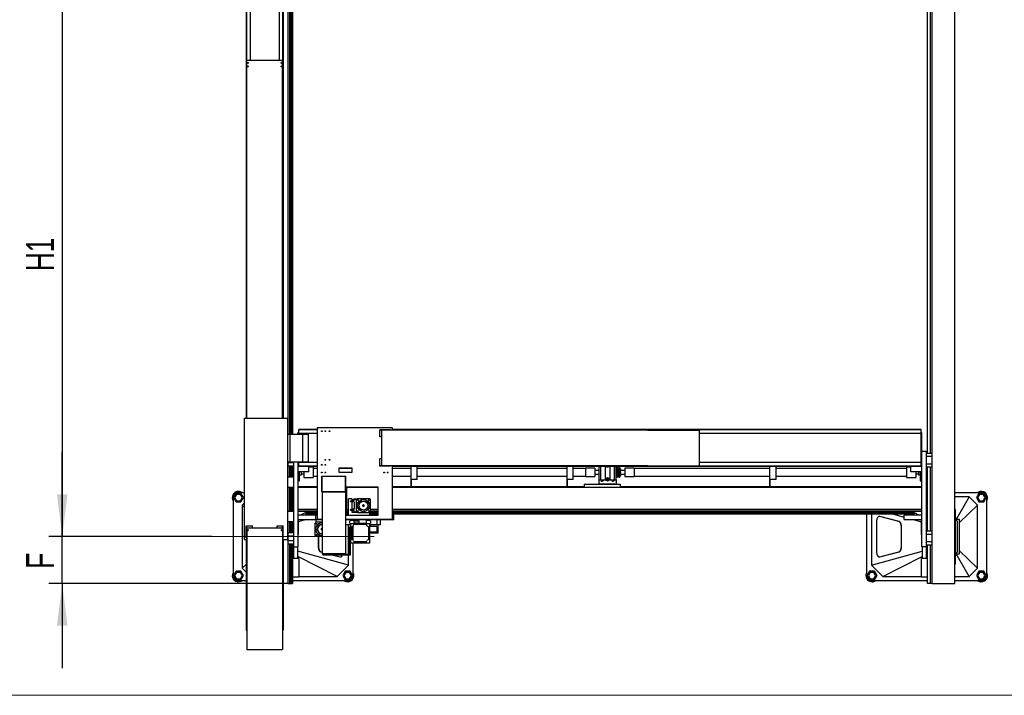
# Model space of a CAD drawing. Header units: millimetres. Extents: x 20 to 400, y 0 to 275.
# Tile 1 of 14: x 58 to 132, y 30 to 81. Entities that reach past the tile are written whole.
import ezdxf

# ---------------------------------------------------------------- set-up
doc = ezdxf.new("R2010")
doc.units = ezdxf.units.MM
doc.linetypes.add('CENTERX2', pattern=[20.32, 12.7, -2.54, 2.54, -2.54])
doc.layers.add('KOPF', color=7, linetype='Continuous')
doc.styles.add('SLDTEXTSTYLE0', font='TXT', dxfattribs={"width": 0.7})
doc.dimstyles.new('SLDDIMSTYLE0', dxfattribs={"dimtxt": 1.949924, "dimasz": 3.2, "dimexe": 0, "dimexo": 0.0625, "dimgap": 0.487481, "dimtad": 1, "dimlfac": 85, "dimrnd": 1e-09, "dimzin": 12, "dimdsep": 46, "dimtxsty": 'SLDTEXTSTYLE0', "dimsah": 1, "dimcen": 0.09, "dimadec": 0, "dimazin": 3, "dimtfac": 1, "dimtofl": 0, "dimtmove": 0, "dimatfit": 3, "dimfxl": 1, "dimfrac": 2, "dimtolj": 1, "dimtzin": 12, "dimarcsym": 0})
doc.dimstyles.new('SLDDIMSTYLE1', dxfattribs={"dimtxt": 1.949924, "dimasz": 3.2, "dimexe": 0, "dimexo": 0.0625, "dimgap": 0.487481, "dimtad": 1, "dimlfac": 85, "dimrnd": 1e-09, "dimzin": 12, "dimdsep": 46, "dimtxsty": 'SLDTEXTSTYLE0', "dimsah": 1, "dimcen": 0.09, "dimadec": 0, "dimazin": 3, "dimtfac": 1, "dimtmove": 0, "dimatfit": 0, "dimfxl": 1, "dimfrac": 2, "dimtolj": 1, "dimtzin": 12, "dimarcsym": 0})

# ---------------------------------------------------------------- blocks, each defined once
blk = doc.blocks.new('_D_28')
at = {"layer": 'KOPF'}
for p, q in [((61.009, 41.974), (61.009, 48.374)), ((72.304, 41.974), (60.009, 41.974)), ((61.009, 38.445), (61.009, 41.974)), ((78.021, 38.445), (60.009, 38.445)), ((61.009, 38.445), (61.009, 32.045))]:
    blk.add_line(p, q, dxfattribs=at)
for points in [[(61.009, 41.974), (61.409, 45.174), (60.609, 45.174)], [(61.009, 38.445), (60.609, 35.245), (61.409, 35.245)]]:
    blk.add_solid(points, dxfattribs=at)
at = {"layer": 'KOPF', "insert": (58.281, 39.547), "char_height": 2.117, "attachment_point": 1, "rotation": 90, "style": 'SLDTEXTSTYLE0'}
blk.add_mtext('F', dxfattribs=at)
blk = doc.blocks.new('_D_29')
at = {"layer": 'KOPF'}
for p, q in [((72.304, 85.503), (60.009, 85.503)), ((61.009, 85.503), (61.009, 41.974)), ((72.304, 41.974), (60.009, 41.974))]:
    blk.add_line(p, q, dxfattribs=at)
for points in [[(61.009, 85.503), (60.609, 82.303), (61.409, 82.303)], [(61.009, 41.974), (61.409, 45.174), (60.609, 45.174)]]:
    blk.add_solid(points, dxfattribs=at)
at = {"layer": 'KOPF', "insert": (58.281, 62.004), "char_height": 2.1167, "attachment_point": 1, "rotation": 90, "style": 'SLDTEXTSTYLE0'}
blk.add_mtext('H1', dxfattribs=at)

msp = doc.modelspace()

# ---------------------------------------------------------------- linework, layer by layer
at = {"color": 7, "linetype": 'Continuous', "lineweight": 30}
for p, q in [((128.33303, 38.44452), (128.33303, 132.56217)), ((126.61614, 38.44452), (126.61614, 128.73864)), ((78.0205, 124.53276), (78.0205, 49.70923)), ((74.88009, 123.16805), (74.88009, 50.921)), ((74.91538, 123.16805), (74.91538, 50.921)), ((75.18597, 123.16805), (75.18597, 77.89746)), ((77.3742, 123.16805), (77.3742, 77.89746)), ((77.64479, 50.921), (77.64479, 123.16805)), ((77.68009, 123.16805), (77.68009, 50.921)), ((78.14479, 122.85041), (78.14479, 49.70923)), ((78.21538, 122.85041), (78.21538, 49.70923)), ((78.30361, 122.85041), (78.30361, 49.70923)), ((78.3742, 122.85041), (78.3742, 49.70923)), ((126.26244, 48.25629), (126.26244, 122.75041)), ((126.49185, 48.25629), (126.49185, 122.75041)), ((77.62126, 77.89746), (74.93891, 77.89746)), ((74.93891, 50.921), (74.93891, 77.89746)), ((77.62126, 50.921), (77.62126, 77.89746)), ((74.72714, 50.921), (74.72714, 41.75629)), ((74.72714, 50.921), (78.0095, 50.921)), ((78.0095, 50.921), (78.0095, 41.75629)), ((78.78891, 49.70923), (78.78891, 49.81459)), ((78.84773, 49.81459), (78.78891, 49.81459)), ((80.24773, 50.06805), (78.84773, 50.06805)), ((78.84773, 50.03276), (78.84773, 50.06805)), ((80.24773, 50.03276), (78.84773, 50.03276)), ((78.84773, 49.76217), (78.84773, 50.03276)), ((80.24773, 49.76217), (78.84773, 49.76217)), ((78.84773, 49.70923), (78.84773, 49.76217)), ((85.89479, 50.17982), (80.24773, 50.17982)), ((80.24773, 50.17982), (80.24773, 43.26511)), ((85.77714, 50.04453), (84.95361, 50.04453)), ((84.95361, 50.00923), (84.95361, 50.04453)), ((85.11538, 50.00923), (84.95361, 50.00923)), ((84.95361, 49.50335), (84.95361, 50.00923)), ((85.11538, 47.32688), (85.11538, 50.00923)), ((105.15079, 50.00923), (85.11538, 50.00923)), ((85.77714, 50.00923), (85.77714, 50.04453)), ((85.89479, 50.17982), (85.89479, 50.00923)), ((125.78891, 50.06805), (85.89479, 50.06805)), ((125.78891, 50.03276), (85.89479, 50.03276)), ((105.15079, 50.00923), (105.15118, 50.00923)), ((105.15118, 50.00923), (106.33849, 50.00923)), ((106.33849, 50.00923), (109.06856, 50.00923)), ((109.06856, 47.32688), (109.06856, 50.00923)), ((125.78891, 49.76217), (109.06856, 49.76217)), ((125.78891, 50.03276), (125.78891, 50.06805)), ((125.78891, 49.76217), (125.78891, 50.03276)), ((125.84773, 49.81459), (125.78891, 49.81459)), ((125.78891, 47.57394), (125.78891, 49.76217)), ((125.84773, 48.3857), (125.84773, 49.81459)), ((78.0095, 49.70923), (78.17361, 49.70923)), ((78.17361, 49.70923), (78.17361, 47.62688)), ((78.17361, 49.70923), (79.12006, 49.70923)), ((79.12006, 49.70923), (79.12006, 47.62688)), ((79.12006, 49.70923), (79.56237, 49.70923)), ((79.56237, 49.70923), (79.56237, 47.62688)), ((85.11538, 49.50335), (84.95361, 49.50335)), ((126.18891, 48.3857), (125.84773, 48.3857)), ((125.84773, 41.20923), (125.84773, 48.3857)), ((126.18891, 41.20923), (126.18891, 48.3857)), ((78.0095, 47.62688), (78.17361, 47.62688)), ((78.0205, 47.62688), (78.0205, 46.47394)), ((78.04185, 47.5657), (78.04185, 47.62688)), ((78.04185, 47.5657), (78.44773, 47.5657)), ((78.04185, 47.32099), (78.04185, 47.5657)), ((78.17361, 47.62688), (79.12006, 47.62688)), ((78.44773, 47.62688), (78.44773, 46.47394)), ((78.78891, 47.62688), (78.78891, 41.20923)), ((78.84773, 47.57394), (78.84773, 47.62688)), ((80.24773, 47.57394), (78.84773, 47.57394)), ((78.84773, 47.30335), (78.84773, 47.57394)), ((79.12006, 47.62688), (79.56237, 47.62688)), ((85.11538, 47.83276), (84.95361, 47.83276)), ((84.95361, 47.32688), (84.95361, 47.83276)), ((125.78891, 47.57394), (109.06856, 47.57394)), ((125.78891, 48.06753), (125.84773, 48.06753)), ((125.78891, 47.30335), (125.78891, 47.57394)), ((126.59479, 48.25629), (126.18891, 48.25629)), ((126.59479, 48.02394), (126.18891, 48.02394)), ((126.59479, 48.25629), (126.59479, 48.02394)), ((126.59479, 48.02394), (126.59479, 47.45335)), ((78.04185, 47.32099), (78.44773, 47.32099)), ((78.14479, 47.32099), (78.14479, 46.47394)), ((78.21538, 47.32099), (78.21538, 46.47394)), ((78.30361, 47.32099), (78.30361, 46.47394)), ((78.3742, 47.32099), (78.3742, 46.47394)), ((78.4242, 46.99099), (78.3742, 46.99099)), ((78.44773, 47.23864), (78.4242, 47.23864)), ((78.4242, 46.82688), (78.4242, 47.23864)), ((78.4242, 46.47394), (78.4242, 46.82688)), ((78.84773, 47.47394), (78.78891, 47.47394)), ((78.84773, 47.40871), (78.78891, 47.40871)), ((79.61244, 46.87341), (78.78891, 46.87341)), ((80.24773, 47.30335), (78.84773, 47.30335)), ((78.84773, 47.26805), (78.84773, 47.30335)), ((80.24773, 47.26805), (78.84773, 47.26805)), ((78.90656, 46.82688), (78.90656, 46.87341)), ((78.90656, 46.17982), (78.90656, 46.82688)), ((79.04773, 46.82688), (79.04773, 46.87341)), ((79.04773, 46.63864), (79.04773, 46.82688)), ((79.23009, 46.87341), (79.23009, 46.4357)), ((79.61244, 46.87341), (79.61244, 47.26805)), ((79.93597, 47.21805), (79.61244, 47.21805)), ((79.93597, 47.21805), (79.93597, 46.4357)), ((80.24773, 47.121), (79.93597, 47.121)), ((81.87126, 47.1357), (81.87126, 46.84158)), ((82.87126, 47.1357), (81.87126, 47.1357)), ((82.87126, 47.121), (81.87126, 47.121)), ((81.87126, 46.84158), (82.87126, 46.84158)), ((82.87126, 46.84158), (82.87126, 47.1357)), ((85.11538, 47.32688), (84.95361, 47.32688)), ((84.95361, 47.29158), (84.95361, 47.32688)), ((85.77714, 47.29158), (84.95361, 47.29158)), ((105.15079, 47.32688), (85.11538, 47.32688)), ((85.77714, 47.29158), (85.77714, 47.32688)), ((85.89479, 47.32688), (85.89479, 43.26511)), ((125.78891, 47.30335), (85.89479, 47.30335)), ((125.78891, 47.26805), (85.89479, 47.26805)), ((87.31832, 47.121), (85.89479, 47.121)), ((87.31832, 46.2857), (87.31832, 47.26805)), ((87.78891, 46.2857), (87.78891, 47.26805)), ((99.08303, 47.121), (87.78891, 47.121)), ((99.08303, 46.2857), (99.08303, 47.26805)), ((99.55361, 46.2857), (99.55361, 47.26805)), ((100.47714, 47.121), (99.55361, 47.121)), ((101.18303, 47.14746), (100.47714, 47.14746)), ((100.47714, 47.14746), (100.47714, 46.50629)), ((101.18303, 47.14746), (101.18303, 46.50629)), ((101.50067, 46.97394), (101.18303, 46.97394)), ((101.50067, 46.25629), (101.50067, 47.26805)), ((101.63597, 46.82688), (101.63597, 47.26805)), ((101.63597, 46.25629), (101.63597, 46.82688)), ((101.97715, 46.25629), (101.97715, 47.26805)), ((102.30656, 47.26805), (102.30656, 46.25629)), ((102.64773, 47.26805), (102.64773, 46.82688)), ((102.64773, 46.82688), (102.64773, 46.25629)), ((102.78303, 46.25629), (102.78303, 47.26805)), ((102.79479, 47.01511), (102.78303, 47.01511)), ((102.87714, 47.18747), (102.79479, 47.18747)), ((102.79479, 47.18747), (102.79479, 46.46629)), ((102.90067, 47.16394), (102.87714, 47.18747)), ((102.87714, 47.18747), (102.87714, 46.46629)), ((102.90067, 47.16394), (102.90067, 46.48982)), ((102.9595, 47.07394), (102.90067, 47.07394)), ((102.98303, 47.18747), (102.9595, 47.16394)), ((102.9595, 47.16394), (102.9595, 46.48982)), ((103.06538, 47.18747), (102.98303, 47.18747)), ((102.98303, 47.18747), (102.98303, 46.46629)), ((103.06538, 47.18747), (103.06538, 46.46629)), ((103.10656, 47.09809), (103.06538, 47.09809)), ((103.10656, 47.05103), (103.06538, 47.05103)), ((103.10656, 47.00396), (103.06538, 47.00396)), ((103.10656, 46.87393), (103.06538, 46.87393)), ((103.10656, 46.82688), (103.06538, 46.82688)), ((103.08303, 47.00396), (103.08303, 46.87393)), ((103.45362, 46.97394), (103.08303, 46.97394)), ((103.10656, 47.09809), (103.10656, 47.05103)), ((103.10656, 47.05103), (103.10656, 47.00396)), ((103.10656, 46.87393), (103.10656, 46.82688)), ((103.10656, 46.82688), (103.10656, 46.77982)), ((104.1595, 47.14746), (103.45362, 47.14746)), ((103.45362, 47.14746), (103.45362, 46.50629)), ((104.1595, 47.14746), (104.1595, 46.50629)), ((114.37714, 47.121), (104.1595, 47.121)), ((105.15079, 47.32688), (105.15118, 47.32688)), ((105.15118, 47.32688), (106.33849, 47.32688)), ((106.33849, 47.32688), (109.06856, 47.32688)), ((114.37714, 46.2857), (114.37714, 47.26805)), ((114.84773, 46.2857), (114.84773, 47.26805)), ((124.70067, 47.121), (114.84773, 47.121)), ((125.02421, 47.21805), (124.70067, 47.21805)), ((124.70067, 47.21805), (124.70067, 46.4357)), ((125.02421, 46.87341), (125.02421, 47.26805)), ((125.84773, 46.87341), (125.02421, 46.87341)), ((125.40656, 46.87341), (125.40656, 46.4357)), ((125.58891, 46.87341), (125.58891, 46.82688)), ((125.58891, 46.82688), (125.58891, 46.63864)), ((125.73009, 46.87341), (125.73009, 46.17982)), ((125.84773, 47.47394), (125.78891, 47.47394)), ((125.78891, 47.40871), (125.84773, 47.40871)), ((125.78891, 47.26805), (125.78891, 47.30335)), ((126.59479, 47.45335), (126.18891, 47.45335)), ((126.59479, 47.22099), (126.18891, 47.22099)), ((126.21244, 47.22099), (126.21244, 46.82688)), ((126.26244, 46.99099), (126.21244, 46.99099)), ((126.21244, 46.82688), (126.21244, 46.41511)), ((126.26244, 42.37394), (126.26244, 47.22099)), ((126.49185, 42.37394), (126.49185, 47.22099)), ((126.59479, 47.45335), (126.59479, 47.22099)), ((78.0095, 46.47394), (78.44773, 46.47394)), ((78.3742, 46.66276), (78.4242, 46.66276)), ((78.44773, 46.47394), (78.44773, 45.70923)), ((78.78891, 46.17982), (78.90656, 46.17982)), ((78.90656, 46.63864), (79.04773, 46.63864)), ((79.04773, 46.72099), (79.23009, 46.72099)), ((79.23009, 46.4357), (79.93597, 46.4357)), ((79.93597, 46.53276), (80.24773, 46.53276)), ((80.58891, 46.52511), (80.6242, 46.52511)), ((80.58891, 45.93688), (80.58891, 46.52511)), ((80.6242, 45.93688), (80.6242, 46.52511)), ((80.6242, 46.52511), (82.37714, 46.52511)), ((82.37714, 46.52511), (82.41244, 46.52511)), ((82.37714, 45.93688), (82.37714, 46.52511)), ((82.41244, 45.93688), (82.41244, 46.52511)), ((85.89479, 46.53276), (87.31832, 46.53276)), ((87.78891, 46.2857), (87.31832, 46.2857)), ((87.31832, 45.69746), (87.31832, 46.2857)), ((87.35361, 45.73276), (87.35361, 46.2857)), ((87.78891, 46.53276), (99.08303, 46.53276)), ((99.55361, 46.2857), (99.08303, 46.2857)), ((99.08303, 45.69746), (99.08303, 46.2857)), ((99.11832, 45.73276), (99.11832, 46.2857)), ((99.55361, 46.53276), (100.47714, 46.53276)), ((100.47714, 46.50629), (101.18303, 46.50629)), ((101.18303, 46.67982), (101.50067, 46.67982)), ((101.49479, 46.25629), (101.49479, 46.26805)), ((101.50067, 46.26805), (101.49479, 46.26805)), ((101.49479, 46.25629), (101.49479, 45.94452)), ((101.49479, 46.25629), (101.97715, 46.25629)), ((101.71319, 46.22688), (101.74698, 46.22688)), ((101.77767, 46.19173), (101.77714, 46.19671)), ((101.77714, 46.19671), (101.77714, 46.16293)), ((102.12147, 46.33276), (102.10109, 46.29747)), ((102.10109, 46.29747), (102.12147, 46.26217)), ((102.16223, 46.33276), (102.12147, 46.33276)), ((102.12147, 46.26217), (102.16223, 46.26217)), ((102.1826, 46.29747), (102.16223, 46.33276)), ((102.16223, 46.26217), (102.1826, 46.29747)), ((102.30656, 46.25629), (102.78891, 46.25629)), ((102.50656, 46.16293), (102.50656, 46.19671)), ((102.53672, 46.22688), (102.57051, 46.22688)), ((102.78303, 46.63864), (102.79479, 46.63864)), ((102.78303, 46.26805), (102.78891, 46.26805)), ((102.78891, 46.25629), (102.78891, 46.26805)), ((102.78891, 46.25629), (102.78891, 45.94452)), ((102.79479, 46.46629), (102.87714, 46.46629)), ((102.87714, 46.46629), (102.90067, 46.48982)), ((102.90067, 46.57982), (102.9595, 46.57982)), ((102.9595, 46.48982), (102.98303, 46.46629)), ((102.98303, 46.46629), (103.06538, 46.46629)), ((103.10656, 46.77982), (103.06538, 46.77982)), ((103.10656, 46.64979), (103.06538, 46.64979)), ((103.10656, 46.60273), (103.06538, 46.60273)), ((103.10656, 46.55567), (103.06538, 46.55567)), ((103.08303, 46.77982), (103.08303, 46.64979)), ((103.08303, 46.67982), (103.45362, 46.67982)), ((103.10656, 46.64979), (103.10656, 46.60273)), ((103.10656, 46.60273), (103.10656, 46.55567)), ((103.45362, 46.50629), (104.1595, 46.50629)), ((104.1595, 46.53276), (114.37714, 46.53276)), ((114.84773, 46.2857), (114.37714, 46.2857)), ((114.37714, 45.69746), (114.37714, 46.2857)), ((114.41244, 45.73276), (114.41244, 46.2857)), ((114.84773, 46.53276), (124.70067, 46.53276)), ((124.70067, 46.4357), (125.40656, 46.4357)), ((125.40656, 46.72099), (125.58891, 46.72099)), ((125.58891, 46.63864), (125.73009, 46.63864)), ((125.73009, 46.17982), (125.84773, 46.17982)), ((126.18891, 46.41511), (126.21244, 46.41511)), ((126.21244, 46.66276), (126.26244, 46.66276)), ((78.0095, 45.70923), (78.44773, 45.70923)), ((78.0205, 45.70923), (78.0205, 43.8857)), ((78.14479, 45.70923), (78.14479, 43.8857)), ((78.21538, 45.70923), (78.21538, 43.8857)), ((78.30361, 45.70923), (78.30361, 43.8857)), ((78.3742, 45.70923), (78.3742, 43.8857)), ((78.44773, 45.70923), (78.44773, 43.8857)), ((80.24773, 45.72688), (78.78891, 45.72688)), ((78.78891, 45.69746), (80.24773, 45.69746)), ((80.58891, 45.93688), (80.6242, 45.93688)), ((80.58891, 45.52511), (80.58891, 45.93688)), ((80.58891, 45.52511), (80.6242, 45.52511)), ((80.58891, 45.34864), (80.58891, 45.52511)), ((80.58891, 45.34864), (82.41244, 45.34864)), ((80.61832, 45.34864), (80.61832, 40.66806)), ((80.6242, 45.52511), (80.6242, 45.93688)), ((80.6242, 45.38394), (80.6242, 45.52511)), ((80.6242, 45.38394), (82.37714, 45.38394)), ((82.37714, 45.93688), (82.41244, 45.93688)), ((82.37714, 45.52511), (82.37714, 45.93688)), ((82.37714, 45.52511), (82.41244, 45.52511)), ((82.37714, 45.38394), (82.37714, 45.52511)), ((82.38303, 45.34864), (82.38303, 40.66806)), ((82.41244, 45.52511), (82.41244, 45.93688)), ((82.41244, 45.34864), (82.41244, 45.52511)), ((82.44773, 45.71217), (82.44773, 43.59452)), ((84.83597, 45.71217), (82.44773, 45.71217)), ((82.44773, 45.69746), (84.83597, 45.69746)), ((84.83597, 43.59452), (84.83597, 45.71217)), ((87.31832, 45.72688), (85.89479, 45.72688)), ((85.89479, 45.69746), (125.84773, 45.69746)), ((87.78891, 45.73276), (87.35361, 45.73276)), ((87.78891, 45.69746), (87.78891, 45.73276)), ((99.08303, 45.72688), (87.78891, 45.72688)), ((99.55361, 45.73276), (99.11832, 45.73276)), ((99.55361, 45.69746), (99.55361, 45.73276)), ((100.37714, 45.72688), (99.55361, 45.72688)), ((100.37714, 45.93276), (103.08303, 45.93276)), ((100.37714, 45.93276), (100.37714, 45.69746)), ((102.78891, 45.94452), (101.49479, 45.94452)), ((103.08303, 45.93276), (103.08303, 45.69746)), ((114.37714, 45.72688), (103.08303, 45.72688)), ((114.84773, 45.73276), (114.41244, 45.73276)), ((114.84773, 45.69746), (114.84773, 45.73276)), ((125.84773, 45.72688), (114.84773, 45.72688)), ((73.91538, 39.03276), (73.91538, 44.91512)), ((74.11682, 45.23864), (73.93004, 44.91512)), ((73.93004, 44.91512), (74.11682, 44.59158)), ((74.16437, 45.15629), (74.02513, 44.91512)), ((74.02513, 44.91512), (74.16437, 44.67394)), ((74.4904, 45.23864), (74.11682, 45.23864)), ((74.11682, 44.59158), (74.4904, 44.59158)), ((74.44286, 45.15629), (74.16437, 45.15629)), ((74.16437, 44.67394), (74.44286, 44.67394)), ((74.30361, 45.30335), (74.72714, 45.30335)), ((74.5821, 44.91512), (74.44286, 45.15629)), ((74.44286, 44.67394), (74.5821, 44.91512)), ((74.67719, 44.91512), (74.4904, 45.23864)), ((74.4904, 44.59158), (74.67719, 44.91512)), ((78.3742, 45.30335), (78.44773, 45.30335)), ((78.44773, 44.9857), (78.3742, 44.9857)), ((82.61144, 43.59452), (82.61144, 44.81805)), ((82.84673, 44.81805), (82.61144, 44.81805)), ((82.84673, 44.81805), (82.84673, 44.71805)), ((82.84673, 44.81217), (83.24673, 44.81217)), ((82.84673, 44.71805), (82.84679, 44.71805)), ((82.84673, 44.59452), (82.84673, 44.04158)), ((83.03497, 44.59452), (82.84673, 44.59452)), ((82.84679, 44.71805), (82.84679, 44.70041)), ((82.84679, 44.70041), (83.03491, 44.70041)), ((83.03491, 44.70041), (83.03491, 44.71805)), ((83.03491, 44.71805), (83.03497, 44.71805)), ((83.03497, 44.71805), (83.03497, 44.80629)), ((83.24085, 44.80629), (83.03497, 44.80629)), ((83.03497, 44.59452), (83.03497, 44.04158)), ((83.19967, 44.76511), (83.28203, 44.84747)), ((83.19967, 43.87099), (83.19967, 44.76511)), ((83.28203, 44.84747), (84.17614, 44.84747)), ((83.78225, 44.64911), (83.78003, 44.65335)), ((84.2585, 44.76511), (84.17614, 44.84747)), ((84.2585, 43.87099), (84.2585, 44.76511)), ((126.18891, 45.30335), (126.26244, 45.30335)), ((126.26244, 44.9857), (126.18891, 44.9857)), ((128.33303, 45.30335), (130.33302, 45.30335)), ((129.41538, 44.9857), (128.33303, 44.9857)), ((129.41538, 44.9857), (128.44363, 43.27085)), ((130.05067, 44.35041), (129.41538, 44.9857)), ((130.14624, 45.23864), (129.95945, 44.91512)), ((129.95945, 44.91512), (130.14624, 44.59158)), ((130.19378, 45.15629), (130.05454, 44.91512)), ((130.05454, 44.91512), (130.19378, 44.67394)), ((130.51982, 45.23864), (130.14624, 45.23864)), ((130.14624, 44.59158), (130.51982, 44.59158)), ((130.47227, 45.15629), (130.19378, 45.15629)), ((130.19378, 44.67394), (130.47227, 44.67394)), ((130.61151, 44.91512), (130.47227, 45.15629)), ((130.47227, 44.67394), (130.61151, 44.91512)), ((130.70661, 44.91512), (130.51982, 45.23864)), ((130.51982, 44.59158), (130.70661, 44.91512)), ((130.72126, 44.91512), (130.72126, 39.03276)), ((74.72714, 44.49158), (74.58597, 44.35041)), ((74.58597, 44.35041), (74.72714, 44.21511)), ((74.58597, 44.35041), (74.58597, 39.59747)), ((78.0095, 43.8857), (78.44773, 43.8857)), ((78.44773, 43.8857), (78.44773, 43.121)), ((80.24773, 44.01921), (78.78891, 44.01921)), ((79.37714, 43.89747), (78.78891, 43.89747)), ((79.37714, 43.86805), (78.78891, 43.86805)), ((79.37714, 43.89747), (79.37714, 43.82688)), ((80.24773, 43.89747), (79.37714, 43.89747)), ((80.24773, 43.82688), (79.37714, 43.82688)), ((79.37714, 43.82688), (79.37714, 43.73864)), ((82.61144, 44.01921), (82.44773, 44.01921)), ((82.61144, 43.89747), (82.44773, 43.89747)), ((82.61144, 43.82688), (82.44773, 43.82688)), ((83.03497, 44.04158), (82.84673, 44.04158)), ((82.84679, 43.91805), (82.84673, 43.91805)), ((82.84673, 43.91805), (82.84673, 43.81805)), ((82.84673, 43.82394), (83.24673, 43.82394)), ((83.03491, 43.9357), (82.84679, 43.9357)), ((82.84679, 43.9357), (82.84679, 43.91805)), ((82.84967, 43.82394), (82.84967, 43.81805)), ((83.03491, 43.91805), (83.03491, 43.9357)), ((83.03497, 43.91805), (83.03491, 43.91805)), ((83.03497, 43.82982), (83.03497, 43.91805)), ((83.24085, 43.82982), (83.03497, 43.82982)), ((83.28203, 43.78864), (83.19967, 43.87099)), ((83.4158, 44.19857), (83.41324, 44.19452)), ((83.46897, 44.52962), (83.46418, 44.52982)), ((83.67297, 44.3357), (83.65379, 44.3357)), ((83.65379, 44.3357), (83.65379, 44.3004)), ((83.65379, 44.3004), (83.67297, 44.3004)), ((83.67592, 43.987), (83.67814, 43.98276)), ((83.9892, 44.10648), (83.99399, 44.10629)), ((84.04237, 44.43754), (84.04493, 44.44158)), ((84.17614, 43.78864), (84.2585, 43.87099)), ((84.83597, 43.82688), (84.21438, 43.82688)), ((84.83597, 44.01921), (84.2585, 44.01921)), ((84.83597, 43.89747), (84.2585, 43.89747)), ((125.84773, 44.01921), (85.89479, 44.01921)), ((125.2595, 43.89747), (85.89479, 43.89747)), ((125.2595, 43.82688), (85.89479, 43.82688)), ((125.84773, 43.89747), (125.2595, 43.89747)), ((125.2595, 43.82688), (125.2595, 43.89747)), ((125.84773, 43.86805), (125.2595, 43.86805)), ((125.2595, 43.73864), (125.2595, 43.82688)), ((128.39185, 44.03276), (128.33303, 44.03276)), ((128.39185, 39.91511), (128.39185, 44.03276)), ((130.05067, 44.35041), (128.68597, 43.04256)), ((130.05067, 39.59747), (130.05067, 44.35041)), ((78.0095, 43.121), (78.44773, 43.121)), ((78.0205, 43.121), (78.0205, 38.44452)), ((78.14479, 43.121), (78.14479, 42.27394)), ((78.21538, 43.121), (78.21538, 42.27394)), ((78.30361, 43.121), (78.30361, 42.27394)), ((78.3742, 43.121), (78.3742, 42.27394)), ((78.38185, 43.05629), (78.38185, 43.121)), ((78.44773, 43.121), (78.44773, 41.20923)), ((80.13009, 43.58864), (78.78891, 43.58864)), ((78.78891, 43.25923), (80.13009, 43.25923)), ((78.81244, 43.25923), (78.81244, 43.21768)), ((79.44347, 43.25923), (78.81244, 43.08565)), ((78.81244, 43.21768), (78.81244, 42.31843)), ((79.37714, 43.7848), (78.99136, 43.58864)), ((80.24773, 43.73864), (79.37714, 43.73864)), ((79.37714, 43.73864), (79.37714, 43.66805)), ((80.24773, 43.66805), (79.37714, 43.66805)), ((80.13009, 43.25335), (80.13009, 43.59452)), ((80.24773, 43.59452), (80.13009, 43.59452)), ((80.13009, 43.25335), (80.13009, 43.0357)), ((80.61832, 43.25335), (80.13009, 43.25335)), ((80.61832, 43.26511), (80.24773, 43.26511)), ((85.89479, 43.26511), (82.38303, 43.26511)), ((86.01244, 43.25335), (82.38303, 43.25335)), ((82.61144, 43.73864), (82.44773, 43.73864)), ((82.61144, 43.66805), (82.44773, 43.66805)), ((82.44773, 43.59452), (84.83597, 43.59452)), ((82.75361, 43.17982), (82.68303, 43.10923)), ((82.68303, 43.10923), (82.68303, 43.02099)), ((82.74773, 43.17394), (82.74773, 43.25335)), ((83.03009, 43.17982), (82.75361, 43.17982)), ((83.25261, 43.81805), (82.84673, 43.81805)), ((82.92714, 43.25335), (82.92714, 43.17982)), ((83.03009, 42.97394), (83.03009, 43.17982)), ((83.03009, 43.17688), (83.40456, 43.17688)), ((83.04673, 43.25335), (83.04673, 43.17689)), ((83.19967, 43.17689), (83.04673, 43.17689)), ((83.08203, 43.17689), (83.08203, 43.17688)), ((83.35261, 43.17689), (83.19967, 43.17689)), ((83.28203, 43.78864), (84.17614, 43.78864)), ((83.31732, 43.17688), (83.31732, 43.17689)), ((83.35261, 43.17689), (83.35261, 43.25335)), ((83.40456, 43.00629), (83.40456, 43.17688)), ((83.93597, 43.17982), (83.93597, 42.97394)), ((84.21244, 43.17982), (83.93597, 43.17982)), ((84.19967, 43.59452), (84.19967, 43.81217)), ((84.83597, 43.73864), (84.19967, 43.73864)), ((84.83597, 43.66805), (84.19967, 43.66805)), ((84.28303, 43.10923), (84.21244, 43.17982)), ((84.21832, 43.17394), (84.21832, 43.25335)), ((84.28303, 43.02099), (84.28303, 43.10923)), ((84.75955, 42.85335), (84.75955, 43.25335)), ((85.0042, 42.85335), (85.0042, 43.25335)), ((125.2595, 43.73864), (85.89479, 43.73864)), ((125.2595, 43.66805), (85.89479, 43.66805)), ((86.01244, 43.59452), (85.89479, 43.59452)), ((86.01244, 43.25335), (86.01244, 43.59452)), ((121.7095, 39.03276), (121.7095, 43.66805)), ((122.03891, 43.66805), (122.03891, 39.821)), ((122.66073, 43.50086), (122.63999, 43.50086)), ((124.11058, 43.12178), (122.66705, 43.49735)), ((124.13132, 43.12178), (122.6878, 43.49735)), ((123.70692, 43.66805), (124.50656, 43.4481)), ((125.84773, 43.58864), (124.50656, 43.58864)), ((124.50656, 43.25923), (124.50656, 43.58864)), ((124.50656, 43.25923), (125.84773, 43.25923)), ((125.19317, 43.25923), (125.8242, 43.08565)), ((125.2595, 43.7848), (125.64528, 43.58864)), ((125.2595, 43.66805), (125.2595, 43.73864)), ((125.8242, 43.21768), (125.8242, 43.25923)), ((125.8242, 42.31843), (125.8242, 43.21768)), ((126.18891, 43.31222), (126.26244, 43.27483)), ((126.26244, 43.26805), (126.18891, 43.26805)), ((126.25479, 43.15041), (126.25479, 43.05629)), ((126.26244, 43.15041), (126.25479, 43.15041)), ((128.47752, 43.15041), (128.39185, 43.45489)), ((128.68597, 43.26805), (128.44442, 43.26805)), ((128.52891, 43.15041), (128.47752, 43.15041)), ((128.52891, 40.79746), (128.52891, 43.15041)), ((128.68597, 40.67982), (128.68597, 43.26805)), ((74.88009, 41.85923), (74.88009, 42.80041)), ((74.88009, 42.80041), (74.93891, 42.80041)), ((74.93891, 42.40531), (74.93891, 42.80041)), ((74.93891, 42.80041), (75.35067, 42.80041)), ((74.93891, 42.63864), (77.62126, 42.63864)), ((74.93891, 42.40531), (74.93891, 41.57839)), ((74.99479, 42.42688), (75.0242, 42.42688)), ((75.35067, 42.63864), (75.35067, 42.80041)), ((77.2095, 42.63864), (77.2095, 42.80041)), ((77.2095, 42.80041), (77.62126, 42.80041)), ((77.53597, 42.42688), (77.56538, 42.42688)), ((77.62126, 42.40531), (77.62126, 42.80041)), ((77.62126, 42.80041), (77.68009, 42.80041)), ((77.62126, 42.40531), (77.62126, 41.57839)), ((77.68009, 41.85923), (77.68009, 42.80041)), ((78.3742, 43.05629), (78.44773, 43.05629)), ((78.4242, 42.95605), (78.3742, 42.95605)), ((78.4242, 42.58005), (78.3742, 42.58005)), ((78.3742, 42.47982), (78.44773, 42.47982)), ((78.38185, 42.27394), (78.38185, 42.47982)), ((78.4242, 42.95605), (78.4242, 42.58005)), ((78.4242, 42.901), (78.44773, 42.901)), ((78.4242, 42.63511), (78.44773, 42.63511)), ((80.15361, 43.05923), (80.07126, 42.97688)), ((80.07126, 42.97688), (80.07126, 42.08276)), ((80.61832, 43.05923), (80.15361, 43.05923)), ((80.28739, 42.41033), (80.28483, 42.40629)), ((80.34056, 42.74139), (80.33577, 42.74158)), ((80.60067, 43.00041), (80.61832, 43.00008)), ((80.60067, 42.88276), (80.61832, 42.88232)), ((80.60067, 42.86511), (80.61832, 42.86465)), ((82.74773, 42.85335), (82.38303, 42.85335)), ((82.59773, 40.64452), (82.59773, 42.85335)), ((82.68303, 43.02099), (82.75361, 42.95041)), ((82.71244, 42.71511), (82.74773, 42.71511)), ((82.71244, 41.53864), (82.71244, 42.71511)), ((82.74773, 42.89747), (82.74773, 42.95629)), ((82.80067, 42.95041), (82.74773, 42.89747)), ((82.74773, 42.89747), (82.74773, 41.55041)), ((82.75361, 42.95041), (82.80067, 42.95041)), ((83.03009, 42.95041), (82.80067, 42.95041)), ((82.84185, 42.69158), (82.84185, 41.7857)), ((82.92714, 42.74676), (82.92714, 41.73053)), ((83.03009, 43.00629), (83.40456, 43.00629)), ((83.93597, 42.97394), (83.03009, 42.97394)), ((83.03009, 42.97394), (83.03009, 42.95041)), ((83.93597, 42.87982), (83.03009, 42.87982)), ((83.93597, 42.95041), (83.93597, 42.97394)), ((84.16538, 42.95041), (83.93597, 42.95041)), ((84.1242, 41.7857), (84.1242, 42.69158)), ((84.21832, 42.89747), (84.16538, 42.95041)), ((84.16538, 42.95041), (84.21244, 42.95041)), ((84.21244, 42.95041), (84.28303, 43.02099)), ((84.21832, 42.89747), (84.21832, 42.95629)), ((84.21832, 41.55041), (84.21832, 42.89747)), ((84.75955, 42.85335), (84.21832, 42.85335)), ((84.73597, 42.73864), (84.21832, 42.73864)), ((84.28891, 42.73864), (84.28891, 42.85335)), ((84.73597, 42.73864), (84.73597, 42.31511)), ((85.0042, 42.85335), (84.75955, 42.85335)), ((84.83009, 42.24158), (84.83009, 42.85335)), ((122.41791, 43.03027), (122.41791, 40.9176)), ((124.30559, 41.29318), (124.30559, 42.65469)), ((124.32634, 41.29318), (124.32634, 42.65469)), ((126.26244, 43.05629), (126.18891, 43.05629)), ((126.21244, 42.901), (126.18891, 42.901)), ((126.21244, 42.63511), (126.18891, 42.63511)), ((126.26244, 42.47982), (126.18891, 42.47982)), ((126.59479, 42.37394), (126.18891, 42.37394)), ((126.21244, 42.95605), (126.26244, 42.95605)), ((126.21244, 42.58005), (126.21244, 42.95605)), ((126.21244, 42.58005), (126.26244, 42.58005)), ((126.25479, 42.47982), (126.25479, 42.37394)), ((126.59479, 42.37394), (126.59479, 42.14158)), ((74.72714, 41.75629), (74.93891, 41.75629)), ((74.88009, 41.85923), (74.93891, 41.85923)), ((74.88009, 41.75629), (74.88009, 34.91511)), ((74.91538, 41.75629), (74.91538, 34.91511)), ((77.62126, 41.85923), (77.68009, 41.85923)), ((77.62126, 41.75629), (78.0095, 41.75629)), ((77.64479, 34.91511), (77.64479, 41.75629)), ((77.68009, 41.75629), (77.68009, 34.91511)), ((78.04185, 42.02923), (78.04185, 42.27394)), ((78.04185, 42.27394), (78.44773, 42.27394)), ((78.04185, 42.02923), (78.44773, 42.02923)), ((78.04185, 41.68335), (78.04185, 42.02923)), ((78.04185, 41.68335), (78.44773, 41.68335)), ((78.04185, 41.43864), (78.04185, 41.68335)), ((78.81244, 42.13864), (78.78891, 42.13864)), ((78.81244, 42.31843), (78.81244, 42.23902)), ((78.81244, 42.23902), (78.81244, 42.13864)), ((80.07126, 42.08276), (80.15361, 42.00041)), ((80.61832, 42.00041), (80.15361, 42.00041)), ((80.3103, 42.00041), (80.3103, 41.29318)), ((80.33105, 42.00041), (80.33105, 41.29318)), ((83.03009, 41.59747), (83.93597, 41.59747)), ((84.73597, 42.31511), (84.21832, 42.31511)), ((84.28891, 42.24158), (84.28891, 42.31511)), ((84.83009, 42.24158), (84.28891, 42.24158)), ((125.8242, 42.23902), (125.8242, 42.31843)), ((125.8242, 42.13864), (125.8242, 42.23902)), ((125.84773, 42.13864), (125.8242, 42.13864)), ((126.59479, 42.14158), (126.18891, 42.14158)), ((126.59479, 42.14158), (126.59479, 41.57099)), ((74.93891, 41.57839), (74.93891, 37.36329)), ((77.62126, 41.57839), (77.62126, 37.36329)), ((78.04185, 41.43864), (78.44773, 41.43864)), ((78.14479, 41.43864), (78.14479, 38.44452)), ((78.21538, 41.43864), (78.21538, 38.44452)), ((78.30361, 41.43864), (78.30361, 38.44452)), ((78.3742, 41.43864), (78.3742, 40.33276)), ((78.38185, 40.79746), (78.38185, 41.43864)), ((78.44479, 41.20923), (78.44479, 40.33276)), ((78.44479, 41.20923), (78.44773, 41.20923)), ((78.44773, 41.20923), (78.78891, 41.20923)), ((78.7742, 40.33276), (78.7742, 41.20923)), ((82.59773, 39.821), (78.7742, 40.87274)), ((82.71244, 41.53864), (82.74773, 41.53864)), ((82.71244, 40.84452), (82.71244, 41.53864)), ((82.74773, 41.53864), (82.74773, 41.55041)), ((82.74773, 40.84452), (82.74773, 41.53864)), ((82.79479, 41.50335), (84.17126, 41.50335)), ((82.92714, 41.50335), (82.92714, 39.03276)), ((122.03891, 39.821), (125.86244, 40.87274)), ((126.18891, 41.20923), (125.84773, 41.20923)), ((125.86244, 41.20923), (125.86244, 40.33276)), ((126.59479, 41.57099), (126.18891, 41.57099)), ((126.59479, 41.33864), (126.18891, 41.33864)), ((126.18891, 41.20923), (126.19185, 41.20923)), ((126.19185, 40.33276), (126.19185, 41.20923)), ((126.25479, 41.33864), (126.25479, 40.79746)), ((126.26244, 38.44452), (126.26244, 41.33864)), ((126.49185, 38.44452), (126.49185, 41.33864)), ((126.59479, 41.57099), (126.59479, 41.33864)), ((130.05067, 39.59747), (128.68597, 40.90531)), ((78.3742, 40.79746), (78.38185, 40.79746)), ((78.3742, 40.67982), (78.44479, 40.67982)), ((78.44479, 40.63715), (78.3742, 40.67304)), ((78.84479, 40.33276), (78.3742, 40.33276)), ((78.3742, 40.33276), (78.3742, 38.90923)), ((81.73891, 38.96217), (78.7742, 40.46965)), ((78.84479, 40.33276), (78.84479, 38.90923)), ((80.50532, 40.8261), (80.61832, 40.7967)), ((80.52606, 40.8261), (80.61832, 40.8021)), ((82.38303, 40.66806), (80.61832, 40.66806)), ((80.67714, 40.60923), (80.67714, 40.64452)), ((80.67714, 40.64452), (82.71244, 40.64452)), ((80.67714, 40.60923), (82.74773, 40.60923)), ((81.11277, 40.66806), (81.2032, 40.64452)), ((81.13351, 40.66806), (81.22395, 40.64452)), ((81.33885, 40.60923), (81.94884, 40.45052)), ((81.3596, 40.60923), (81.96959, 40.45052)), ((81.97591, 40.44702), (81.99665, 40.44702)), ((82.59773, 39.821), (82.59773, 40.60923)), ((82.71244, 40.84452), (82.74773, 40.84452)), ((82.71244, 40.64452), (82.71244, 40.84452)), ((82.74773, 40.60923), (82.74773, 40.84452)), ((122.63999, 40.44702), (122.66073, 40.44702)), ((122.66705, 40.45052), (124.11058, 40.8261)), ((122.6878, 40.45052), (124.13132, 40.8261)), ((122.89773, 38.96217), (125.86244, 40.46965)), ((125.79185, 40.33276), (125.79185, 38.90923)), ((126.26244, 40.33276), (125.79185, 40.33276)), ((126.19185, 40.67982), (126.26244, 40.67982)), ((126.19185, 40.63715), (126.26244, 40.67304)), ((126.25479, 40.79746), (126.26244, 40.79746)), ((128.39185, 40.49298), (128.47752, 40.79746)), ((129.41538, 38.96217), (128.44363, 40.67702)), ((128.44442, 40.67982), (128.68597, 40.67982)), ((128.47752, 40.79746), (128.52891, 40.79746)), ((74.58597, 39.59747), (74.88009, 39.87933)), ((74.58597, 39.59747), (74.88009, 39.30335)), ((81.73891, 38.96217), (82.59773, 39.821)), ((122.03891, 39.821), (122.89773, 38.96217)), ((128.33303, 39.91511), (128.39185, 39.91511)), ((129.41538, 38.96217), (130.05067, 39.59747)), ((74.11682, 39.35629), (73.93004, 39.03276)), ((73.93004, 39.03276), (74.11682, 38.70923)), ((74.16437, 39.27394), (74.02513, 39.03276)), ((74.02513, 39.03276), (74.16437, 38.79158)), ((74.4904, 39.35629), (74.11682, 39.35629)), ((74.11682, 38.70923), (74.4904, 38.70923)), ((74.44286, 39.27394), (74.16437, 39.27394)), ((74.16437, 38.79158), (74.44286, 38.79158)), ((74.88009, 38.64453), (74.30361, 38.64453)), ((74.5821, 39.03276), (74.44286, 39.27394)), ((74.44286, 38.79158), (74.5821, 39.03276)), ((74.67719, 39.03276), (74.4904, 39.35629)), ((74.4904, 38.70923), (74.67719, 39.03276)), ((78.84479, 38.90923), (78.3742, 38.90923)), ((78.3742, 38.90923), (78.3742, 38.44452)), ((82.53891, 38.64453), (78.3742, 38.64453)), ((78.84479, 38.96217), (81.73891, 38.96217)), ((82.35212, 39.35629), (82.16533, 39.03276)), ((82.16533, 39.03276), (82.35212, 38.70923)), ((82.39967, 39.27394), (82.26042, 39.03276)), ((82.26042, 39.03276), (82.39967, 38.79158)), ((82.7257, 39.35629), (82.35212, 39.35629)), ((82.35212, 38.70923), (82.7257, 38.70923)), ((82.67815, 39.27394), (82.39967, 39.27394)), ((82.39967, 38.79158), (82.67815, 38.79158)), ((82.8174, 39.03276), (82.67815, 39.27394)), ((82.67815, 38.79158), (82.8174, 39.03276)), ((82.91249, 39.03276), (82.7257, 39.35629)), ((82.7257, 38.70923), (82.91249, 39.03276)), ((121.91094, 39.35629), (121.72415, 39.03276)), ((121.72415, 39.03276), (121.91094, 38.70923)), ((121.95849, 39.27394), (121.81925, 39.03276)), ((121.81925, 39.03276), (121.95849, 38.79158)), ((122.28452, 39.35629), (121.91094, 39.35629)), ((121.91094, 38.70923), (122.28452, 38.70923)), ((122.23697, 39.27394), (121.95849, 39.27394)), ((121.95849, 38.79158), (122.23697, 38.79158)), ((126.26244, 38.64453), (122.09773, 38.64453)), ((122.37622, 39.03276), (122.23697, 39.27394)), ((122.23697, 38.79158), (122.37622, 39.03276)), ((122.47131, 39.03276), (122.28452, 39.35629)), ((122.28452, 38.70923), (122.47131, 39.03276)), ((122.89773, 38.96217), (125.79185, 38.96217)), ((126.26244, 38.90923), (125.79185, 38.90923)), ((128.33303, 38.96217), (129.41538, 38.96217)), ((130.33302, 38.64453), (128.33303, 38.64453)), ((130.14624, 39.35629), (129.95945, 39.03276)), ((129.95945, 39.03276), (130.14624, 38.70923)), ((130.19378, 39.27394), (130.05454, 39.03276)), ((130.05454, 39.03276), (130.19378, 38.79158)), ((130.51982, 39.35629), (130.14624, 39.35629)), ((130.14624, 38.70923), (130.51982, 38.70923)), ((130.47227, 39.27394), (130.19378, 39.27394)), ((130.19378, 38.79158), (130.47227, 38.79158)), ((130.61151, 39.03276), (130.47227, 39.27394)), ((130.47227, 38.79158), (130.61151, 39.03276)), ((130.70661, 39.03276), (130.51982, 39.35629)), ((130.51982, 38.70923), (130.70661, 39.03276)), ((77.9742, 38.44452), (77.68009, 38.44452)), ((78.0205, 38.44452), (77.9742, 38.44452)), ((78.0205, 38.44452), (78.14479, 38.44452)), ((78.14479, 38.44452), (78.21538, 38.44452)), ((78.21538, 38.44452), (78.30361, 38.44452)), ((78.30361, 38.44452), (78.3742, 38.44452)), ((126.49185, 38.44452), (126.26244, 38.44452)), ((126.61614, 38.44452), (126.49185, 38.44452)), ((126.61614, 38.44452), (126.66244, 38.44452)), ((126.66244, 38.44452), (128.12126, 38.44452)), ((128.12126, 38.44452), (128.33303, 38.44452)), ((74.93891, 37.36329), (74.93891, 33.46206)), ((77.62126, 37.36329), (77.62126, 33.46206)), ((74.88009, 34.91511), (74.91538, 34.91511)), ((74.93891, 34.91511), (74.91538, 34.91511)), ((77.64479, 34.91511), (77.62126, 34.91511)), ((77.64479, 34.91511), (77.68009, 34.91511)), ((74.93891, 33.46206), (77.62126, 33.46206))]:
    msp.add_line(p, q, dxfattribs=at)
at = {"color": 7, "linetype": 'Continuous', "lineweight": 30, "flags": 128}
for points in [[(83.69123, 44.66896), (83.68431, 44.66209), (83.67592, 44.64911)], [(83.78003, 44.65335), (83.7702, 44.666), (83.76694, 44.66896)], [(83.40626, 44.46072), (83.40876, 44.4513), (83.4158, 44.43754)], [(83.41324, 44.19452), (83.40719, 44.17969), (83.40626, 44.17539)], [(83.46418, 44.52982), (83.44831, 44.52764), (83.44412, 44.52629)], [(83.44412, 44.10982), (83.45353, 44.10726), (83.46897, 44.10648)], [(83.67814, 43.98276), (83.68797, 43.97011), (83.69123, 43.96715)], [(83.76694, 43.96715), (83.77386, 43.97402), (83.78225, 43.987)], [(84.01405, 44.52629), (84.00464, 44.52884), (83.9892, 44.52962)], [(83.99399, 44.10629), (84.00986, 44.10847), (84.01405, 44.10982)], [(84.05191, 44.17539), (84.04941, 44.18481), (84.04237, 44.19857)], [(84.04493, 44.44158), (84.05098, 44.45642), (84.05191, 44.46072)], [(122.66705, 43.49735), (122.64623, 43.50067), (122.62536, 43.49983), (122.60461, 43.49485), (122.58418, 43.48575), (122.56424, 43.47263), (122.54497, 43.4556), (122.52654, 43.43481), (122.50911, 43.41045), (122.49283, 43.38272), (122.47786, 43.35187), (122.46433, 43.31819), (122.45234, 43.28196), (122.44202, 43.2435), (122.43344, 43.20316), (122.42669, 43.1613), (122.42183, 43.11827), (122.41889, 43.07446), (122.41791, 43.03027)], [(122.6878, 43.49735), (122.66698, 43.50067), (122.66073, 43.50086)], [(124.30559, 42.65469), (124.30456, 42.70007), (124.30146, 42.74502), (124.29634, 42.78913), (124.28923, 42.83199), (124.2802, 42.8732), (124.26934, 42.91237), (124.25675, 42.94914), (124.24255, 42.98316), (124.22686, 43.01413), (124.20983, 43.04174), (124.19163, 43.06574), (124.17242, 43.08592), (124.15239, 43.10208), (124.13171, 43.11407), (124.11058, 43.12178)], [(124.32634, 42.65469), (124.3253, 42.70007), (124.32221, 42.74502), (124.31708, 42.78913), (124.30997, 42.83199), (124.30095, 42.8732), (124.29009, 42.91237), (124.2775, 42.94914), (124.26329, 42.98316), (124.2476, 43.01413), (124.23058, 43.04174), (124.21238, 43.06574), (124.19317, 43.08592), (124.17313, 43.10208), (124.15245, 43.11407), (124.13132, 43.12178)], [(80.27785, 42.67249), (80.28034, 42.66306), (80.28739, 42.6493)], [(80.28483, 42.40629), (80.27878, 42.39146), (80.27785, 42.38715)], [(80.33577, 42.74158), (80.3199, 42.7394), (80.31571, 42.73806)], [(80.56282, 42.88073), (80.5559, 42.87385), (80.54751, 42.86087)], [(80.60067, 42.5857), (80.61575, 42.58363), (80.61832, 42.58284)], [(80.60067, 42.56747), (80.61355, 42.56519), (80.61832, 42.56307)], [(80.60067, 42.55923), (80.61193, 42.55699), (80.61832, 42.55335)], [(80.31571, 42.32158), (80.32512, 42.31903), (80.34056, 42.31825)], [(80.3103, 41.29318), (80.31134, 41.24781), (80.31443, 41.20285), (80.31956, 41.15874), (80.32667, 41.11588), (80.33569, 41.07467), (80.34655, 41.03551), (80.35915, 40.99873), (80.37335, 40.96471), (80.38904, 40.93375), (80.40606, 40.90613), (80.42426, 40.88213), (80.44347, 40.86195), (80.46351, 40.84579), (80.48419, 40.8338), (80.50532, 40.8261)], [(80.33105, 41.29318), (80.33208, 41.24781), (80.33518, 41.20285), (80.3403, 41.15874), (80.34741, 41.11588), (80.35644, 41.07467), (80.3673, 41.03551), (80.37989, 40.99873), (80.3941, 40.96471), (80.40978, 40.93375), (80.42681, 40.90613), (80.44501, 40.88213), (80.46422, 40.86195), (80.48426, 40.84579), (80.50493, 40.8338), (80.52606, 40.8261)], [(122.41791, 40.9176), (122.41889, 40.87341), (122.42183, 40.8296), (122.42669, 40.78657), (122.43344, 40.74471), (122.44202, 40.70437), (122.45234, 40.66591), (122.46433, 40.62968), (122.47786, 40.596), (122.49283, 40.56515), (122.50911, 40.53743), (122.52654, 40.51306), (122.54497, 40.49227), (122.56424, 40.47524), (122.58418, 40.46212), (122.60461, 40.45302), (122.62536, 40.44804), (122.64623, 40.4472), (122.66705, 40.45052)], [(124.11058, 40.8261), (124.13171, 40.8338), (124.15239, 40.84579), (124.17242, 40.86195), (124.19163, 40.88213), (124.20983, 40.90613), (124.22686, 40.93375), (124.24255, 40.96471), (124.25675, 40.99873), (124.26934, 41.03551), (124.2802, 41.07467), (124.28923, 41.11588), (124.29634, 41.15874), (124.30146, 41.20285), (124.30456, 41.24781), (124.30559, 41.29318)], [(124.13132, 40.8261), (124.15245, 40.8338), (124.17313, 40.84579), (124.19317, 40.86195), (124.21238, 40.88213), (124.23058, 40.90613), (124.2476, 40.93375), (124.26329, 40.96471), (124.2775, 40.99873), (124.29009, 41.03551), (124.30095, 41.07467), (124.30997, 41.11588), (124.31708, 41.15874), (124.32221, 41.20285), (124.3253, 41.24781), (124.32634, 41.29318)], [(81.94884, 40.45052), (81.96966, 40.4472), (81.97591, 40.44702)], [(81.96959, 40.45052), (81.99041, 40.4472), (82.01128, 40.44804), (82.03203, 40.45302), (82.05246, 40.46212), (82.0724, 40.47524), (82.09168, 40.49227), (82.11011, 40.51306), (82.12753, 40.53743), (82.14381, 40.56515), (82.15878, 40.596), (82.1644, 40.60923)], [(82.17752, 40.64452), (82.1843, 40.66591), (82.18493, 40.66806)], [(122.66073, 40.44702), (122.66698, 40.4472), (122.6878, 40.45052)]]:
    msp.add_lwpolyline(points, dxfattribs=at)
at = {"color": 7, "linetype": 'Continuous', "lineweight": 30}
for centre, radius in [((75.0095, 77.721), 0.03824), ((75.0095, 77.45629), 0.03824), ((77.55067, 77.721), 0.03824), ((77.55067, 77.45629), 0.03824), ((80.58597, 49.93864), 0.02941), ((80.85067, 49.93864), 0.02941), ((81.1742, 49.93864), 0.02941), ((80.85067, 47.76217), 0.02941), ((81.1742, 47.76217), 0.02941), ((80.58597, 47.39747), 0.02941), ((80.58597, 46.80923), 0.02941), ((80.85067, 47.39747), 0.02941), ((80.85067, 46.80923), 0.02941), ((85.29185, 46.80923), 0.02941), ((85.55656, 46.80923), 0.02941), ((101.73009, 46.17982), 0.05), ((102.14185, 46.29747), 0.12941), ((102.14185, 46.29747), 0.11176), ((102.55361, 46.17982), 0.05), ((82.78791, 44.64158), 0.04), ((83.72909, 44.31805), 0.47059), ((83.31314, 44.734), 0.02941), ((83.72909, 44.31805), 0.35294), ((83.72909, 44.31805), 0.33529), ((84.14503, 44.734), 0.02941), ((82.78791, 43.99452), 0.04), ((83.31314, 43.90211), 0.02941), ((83.72909, 44.31805), 0.05588), ((83.72909, 44.31805), 0.03765), ((83.72909, 44.31805), 0.02941), ((84.14503, 43.90211), 0.02941), ((80.18473, 42.94576), 0.02941), ((80.18473, 42.11387), 0.02941)]:
    msp.add_circle(centre, radius, dxfattribs=at)
for centre, radius, start, end in [((84.96832, 49.93864), 0.02941, 120, 240), ((84.96832, 47.76217), 0.02941, 120, 240), ((102.14185, 47.35629), 0.12941, 222.9858861, 317.0141139), ((102.14185, 47.35629), 0.11176, 232.1363536, 307.8636464), ((74.30361, 44.91511), 0.47059, 90, 214.4115087), ((74.30361, 44.91511), 0.47059, 55.5884913, 90), ((130.33303, 44.91511), 0.47059, 325.5884913, 124.4115087), ((74.30361, 44.91511), 0.38824, 90, 180), ((130.33303, 44.91511), 0.38824, 0, 90), ((83.72909, 44.31805), 0.05882, 197.4576031, 162.5423969), ((75.0095, 42.46217), 0.03824, 292.6198649, 247.3801351), ((77.55067, 42.46217), 0.03824, 292.6198649, 247.3801351), ((80.60067, 42.52982), 0.47059, 90, 272.1490956), ((80.60067, 42.52982), 0.35294, 90, 272.865984), ((80.60067, 42.52982), 0.33529, 90, 273.0169613), ((80.60067, 42.52982), 0.05882, 72.5423969, 287.4576031), ((80.60067, 42.52982), 0.05588, 90, 288.4084802), ((80.60067, 42.52982), 0.03765, 90, 297.9531869), ((80.60067, 42.52982), 0.02941, 90, 306.8698976), ((82.88891, 42.69158), 0.04706, 90, 180), ((82.88891, 42.83276), 0.09412, 270, 0), ((83.03009, 42.83276), 0.04706, 90, 180), ((83.93597, 42.83276), 0.04706, 0, 90), ((84.07714, 42.83276), 0.09412, 180, 270), ((84.07714, 42.69158), 0.04706, 0, 90), ((80.60067, 42.22394), 0.05882, 205.333387, 229.9412214), ((82.88891, 41.7857), 0.04706, 180, 270), ((82.88891, 41.64452), 0.09412, 0, 90), ((83.03009, 41.64452), 0.04706, 180, 270), ((83.93597, 41.64452), 0.04706, 270, 0), ((84.07714, 41.64452), 0.09412, 90, 180), ((84.07714, 41.7857), 0.04706, 270, 0), ((82.79479, 41.55041), 0.04706, 180, 270), ((84.17126, 41.55041), 0.04706, 270, 0), ((74.30361, 39.03276), 0.47059, 145.5884913, 304.4115087), ((74.30361, 39.03276), 0.38824, 180, 270), ((82.53891, 39.03276), 0.47059, 235.5884913, 34.4115087), ((82.53891, 39.03276), 0.38824, 270, 0), ((122.09773, 39.03276), 0.47059, 145.5884913, 270), ((122.09773, 39.03276), 0.38824, 180, 270), ((122.09773, 39.03276), 0.47059, 270, 304.4115087), ((130.33303, 39.03276), 0.47059, 235.5884913, 270), ((130.33303, 39.03276), 0.47059, 270, 34.4115087), ((130.33303, 39.03276), 0.38824, 270, 0)]:
    msp.add_arc(centre, radius, start, end, dxfattribs=at)
for points, knots in [([(101.71319, 46.22688), (101.71731, 46.22612), (101.72565, 46.22458), (101.73754, 46.22488), (101.74434, 46.22632), (101.74698, 46.22688)], [0, 0, 0, 0, 0.37349887, 0.7564723, 1, 1, 1, 1]), ([(101.77714, 46.19671), (101.77638, 46.19259), (101.77485, 46.18426), (101.77515, 46.17236), (101.77658, 46.16557), (101.77714, 46.16293)], [0, 0, 0, 0, 0.37360684, 0.7565299, 1, 1, 1, 1]), ([(102.53672, 46.22688), (102.54084, 46.22612), (102.54918, 46.22458), (102.56107, 46.22488), (102.56787, 46.22632), (102.57051, 46.22688)], [0, 0, 0, 0, 0.37349887, 0.7564723, 1, 1, 1, 1]), ([(102.60067, 46.19671), (102.59992, 46.19259), (102.59838, 46.18426), (102.59867, 46.17236), (102.60011, 46.16557), (102.60067, 46.16293)], [0, 0, 0, 0, 0.37360232, 0.756518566, 1, 1, 1, 1])]:
    msp.add_open_spline(points, degree=3, knots=knots, dxfattribs=at)
at = {"layer": 'KOPF', "linetype": 'CENTERX2', "lineweight": 0}
msp.add_line((72.30361, 41.97394), (84.53891, 41.97394), dxfattribs=at)
at = {"layer": 'KOPF', "lineweight": 0}
msp.add_line((20, 30), (190, 30), dxfattribs=at)

# ---------------------------------------------------------------- dimensions: what is measured, and where the dimension line sits
at = {"layer": 'KOPF'}
for p1, text, dimstyle, picture, middle in [((72.30361, 85.50335), 'H1', 'SLDDIMSTYLE0', '_D_29', (61.0095, 63.73864)), ((78.0205, 38.44452), 'F', 'SLDDIMSTYLE1', '_D_28', (61.0095, 40.20923))]:
    dim = msp.add_linear_dim(base=(61.0095, 41.97394), p1=p1, p2=(72.30361, 41.97394), angle=90, text=text, dimstyle=dimstyle, dxfattribs=at)
    dim.commit()
    dim.dimension.update_dxf_attribs({"geometry": picture, "text_midpoint": middle, "dimtype": 160})

doc.saveas('drawing.dxf')
